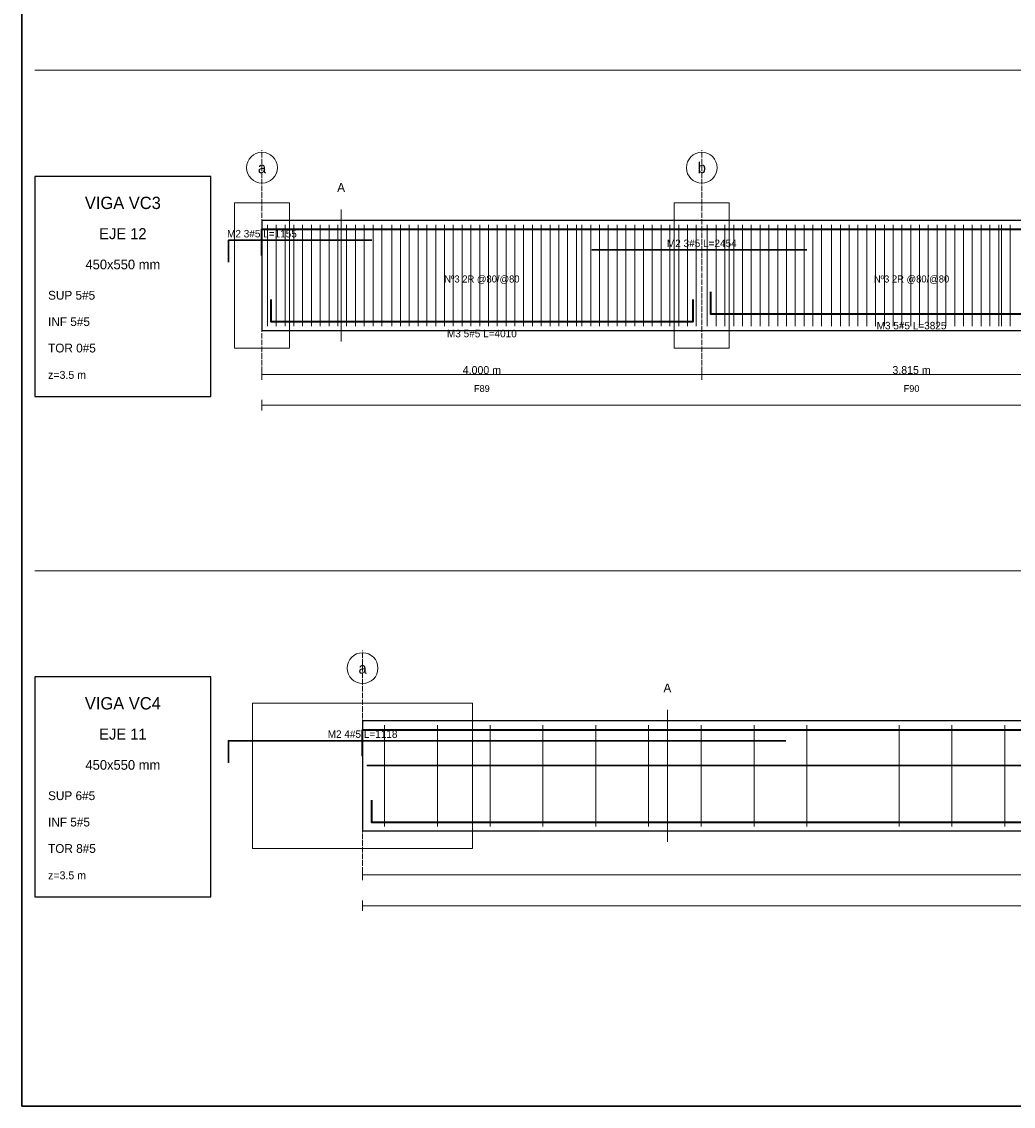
# Paper-space layout 'CARGA_01' of a CAD drawing. Header units: millimetres. Extents: x 7 to 700, y 7 to 493.
# Tile 1 of 5: x 7 to 232, y 7 to 254. Entities that reach past the tile are written whole.
import ezdxf
from ezdxf.enums import TextEntityAlignment as Align

# ---------------------------------------------------------------- set-up
doc = ezdxf.new("R2010")
doc.units = ezdxf.units.MM
doc.linetypes.add('DASHED', pattern=[1.524, 1.27, -0.254])
for name, color, linetype in [('ACERO_INF', 1, 'Continuous'), ('ACERO_SUP_APOYO', 5, 'Continuous'), ('ACERO_SUP_CONT', 4, 'Continuous'), ('ACERO_TORSION', 30, 'Continuous'), ('APOYOS', 9, 'Continuous'), ('CONTORNO', 7, 'Continuous'), ('CORTE', 6, 'Continuous'), ('COTAS', 3, 'Continuous'), ('EJES', 1, 'Continuous'), ('ESTRIBOS', 8, 'Continuous'), ('MARCO', 7, 'Continuous'), ('TEXTO', 7, 'Continuous')]:
    doc.layers.add(name, color=color, linetype=linetype)

psp = doc.layouts.new('CARGA_01')

# ---------------------------------------------------------------- linework, layer by layer
at = {"layer": 'ACERO_INF', "color": 1, "lineweight": 35}
for points in [[(63.625, 190.35), (63.625, 185.35), (159.625, 185.35), (159.625, 190.35)], [(163.625, 192.15), (163.625, 187.15), (254.9943, 187.15), (254.9943, 192.15)], [(86.5, 76.6), (86.5, 71.6), (467.5, 71.6), (467.5, 76.6)]]:
    psp.add_lwpolyline(points, dxfattribs=at)
at = {"layer": 'ACERO_SUP_APOYO', "color": 5, "lineweight": 30}
for points in [[(54, 198.85), (54, 203.85), (86.625, 203.85)], [(136.625, 201.65), (185.4673, 201.65)], [(54, 85.1), (54, 90.1), (180.75, 90.1)]]:
    psp.add_lwpolyline(points, dxfattribs=at)
at = {"layer": 'ACERO_SUP_CONT', "color": 4, "lineweight": 35}
for points in [[(61.625, 200.35), (61.625, 206.35), (452.3635, 206.35), (452.3635, 200.35)], [(84.5, 86.6), (84.5, 92.6), (469.5, 92.6), (469.5, 86.6)]]:
    psp.add_lwpolyline(points, dxfattribs=at)
at = {"layer": 'ACERO_TORSION', "color": 30, "lineweight": 30}
psp.add_lwpolyline([(85.5, 84.5), (468.5, 84.5)], dxfattribs=at)
at = {"layer": 'APOYOS', "color": 9, "lineweight": 15}
for points in [[(55.375, 179.35), (67.875, 179.35), (67.875, 212.35), (55.375, 212.35)], [(155.375, 179.35), (167.875, 179.35), (167.875, 212.35), (155.375, 212.35)], [(59.5, 65.6), (109.5, 65.6), (109.5, 98.6), (59.5, 98.6)]]:
    psp.add_lwpolyline(points, close=True, dxfattribs=at)
at = {"layer": 'CONTORNO', "color": 7, "lineweight": 25}
for points in [[(61.625, 183.35), (452.3635, 183.35), (452.3635, 208.35), (61.625, 208.35)], [(84.5, 69.6), (469.5, 69.6), (469.5, 94.6), (84.5, 94.6)]]:
    psp.add_lwpolyline(points, close=True, dxfattribs=at)
at = {"layer": 'CORTE', "color": 6, "lineweight": 13}
for p, q in [((79.625, 180.85), (79.625, 210.85)), ((153.8, 67.1), (153.8, 97.1))]:
    psp.add_line(p, q, dxfattribs=at)
at = {"layer": 'COTAS', "color": 3, "lineweight": 13}
for p, q in [((61.625, 172.15), (61.625, 174.55)), ((61.625, 173.35), (161.625, 173.35)), ((161.625, 172.15), (161.625, 174.55)), ((161.625, 172.15), (161.625, 174.55)), ((161.625, 173.35), (256.9943, 173.35)), ((61.625, 165.15), (61.625, 167.55)), ((61.625, 166.35), (452.3635, 166.35)), ((84.5, 58.4), (84.5, 60.8)), ((84.5, 59.6), (469.5, 59.6)), ((84.5, 51.4), (84.5, 53.8)), ((84.5, 52.6), (469.5, 52.6))]:
    psp.add_line(p, q, dxfattribs=at)
at = {"layer": 'EJES', "color": 1, "linetype": 'DASHED', "lineweight": 9}
for p, q in [((61.625, 172.35), (61.625, 224.35)), ((161.625, 172.35), (161.625, 224.35)), ((84.5, 58.6), (84.5, 110.6))]:
    psp.add_line(p, q, dxfattribs=at)
at = {"layer": 'EJES', "color": 1, "lineweight": 18}
for centre in [(61.625, 220.35), (161.625, 220.35), (84.5, 106.6)]:
    psp.add_circle(centre, 3.5, dxfattribs=at)
at = {"layer": 'ESTRIBOS', "color": 8, "lineweight": 9}
for p, q in [((62.875, 184.35), (62.875, 207.35)), ((64.875, 184.35), (64.875, 207.35)), ((66.875, 184.35), (66.875, 207.35)), ((68.875, 184.35), (68.875, 207.35)), ((70.875, 184.35), (70.875, 207.35)), ((72.875, 184.35), (72.875, 207.35)), ((74.875, 184.35), (74.875, 207.35)), ((76.875, 184.35), (76.875, 207.35)), ((78.875, 184.35), (78.875, 207.35)), ((80.875, 184.35), (80.875, 207.35)), ((82.875, 184.35), (82.875, 207.35)), ((84.875, 184.35), (84.875, 207.35)), ((86.875, 184.35), (86.875, 207.35)), ((88.875, 184.35), (88.875, 207.35)), ((91.125, 184.35), (91.125, 207.35)), ((93.125, 184.35), (93.125, 207.35)), ((95.125, 184.35), (95.125, 207.35)), ((97.125, 184.35), (97.125, 207.35)), ((99.125, 184.35), (99.125, 207.35)), ((101.125, 184.35), (101.125, 207.35)), ((103.125, 184.35), (103.125, 207.35)), ((105.125, 184.35), (105.125, 207.35)), ((107.125, 184.35), (107.125, 207.35)), ((109.125, 184.35), (109.125, 207.35)), ((111.125, 184.35), (111.125, 207.35)), ((113.125, 184.35), (113.125, 207.35)), ((115.125, 184.35), (115.125, 207.35)), ((117.125, 184.35), (117.125, 207.35)), ((119.125, 184.35), (119.125, 207.35)), ((121.125, 184.35), (121.125, 207.35)), ((123.125, 184.35), (123.125, 207.35)), ((125.125, 184.35), (125.125, 207.35)), ((127.125, 184.35), (127.125, 207.35)), ((129.125, 184.35), (129.125, 207.35)), ((131.125, 184.35), (131.125, 207.35)), ((133.125, 184.35), (133.125, 207.35)), ((134.375, 184.35), (134.375, 207.35)), ((136.375, 184.35), (136.375, 207.35)), ((138.375, 184.35), (138.375, 207.35)), ((140.375, 184.35), (140.375, 207.35)), ((142.375, 184.35), (142.375, 207.35)), ((144.375, 184.35), (144.375, 207.35)), ((146.375, 184.35), (146.375, 207.35)), ((148.375, 184.35), (148.375, 207.35)), ((150.375, 184.35), (150.375, 207.35)), ((152.375, 184.35), (152.375, 207.35)), ((154.375, 184.35), (154.375, 207.35)), ((156.375, 184.35), (156.375, 207.35)), ((158.375, 184.35), (158.375, 207.35)), ((160.375, 184.35), (160.375, 207.35)), ((162.875, 184.35), (162.875, 207.35)), ((164.875, 184.35), (164.875, 207.35)), ((166.875, 184.35), (166.875, 207.35)), ((168.875, 184.35), (168.875, 207.35)), ((170.875, 184.35), (170.875, 207.35)), ((172.875, 184.35), (172.875, 207.35)), ((174.875, 184.35), (174.875, 207.35)), ((176.875, 184.35), (176.875, 207.35)), ((178.875, 184.35), (178.875, 207.35)), ((180.875, 184.35), (180.875, 207.35)), ((182.875, 184.35), (182.875, 207.35)), ((184.875, 184.35), (184.875, 207.35)), ((186.875, 184.35), (186.875, 207.35)), ((188.875, 184.35), (188.875, 207.35)), ((191.125, 184.35), (191.125, 207.35)), ((193.125, 184.35), (193.125, 207.35)), ((195.125, 184.35), (195.125, 207.35)), ((197.125, 184.35), (197.125, 207.35)), ((199.125, 184.35), (199.125, 207.35)), ((201.125, 184.35), (201.125, 207.35)), ((203.125, 184.35), (203.125, 207.35)), ((205.125, 184.35), (205.125, 207.35)), ((207.125, 184.35), (207.125, 207.35)), ((209.125, 184.35), (209.125, 207.35)), ((211.125, 184.35), (211.125, 207.35)), ((213.125, 184.35), (213.125, 207.35)), ((215.125, 184.35), (215.125, 207.35)), ((217.125, 184.35), (217.125, 207.35)), ((219.125, 184.35), (219.125, 207.35)), ((221.125, 184.35), (221.125, 207.35)), ((223.125, 184.35), (223.125, 207.35)), ((225.125, 184.35), (225.125, 207.35)), ((227.125, 184.35), (227.125, 207.35)), ((229.125, 184.35), (229.125, 207.35)), ((229.7443, 184.35), (229.7443, 207.35)), ((231.7443, 184.35), (231.7443, 207.35)), ((89.5, 70.6), (89.5, 93.6)), ((101.5, 70.6), (101.5, 93.6)), ((113.5, 70.6), (113.5, 93.6)), ((125.5, 70.6), (125.5, 93.6)), ((137.5, 70.6), (137.5, 93.6)), ((149.5, 70.6), (149.5, 93.6)), ((161.5, 70.6), (161.5, 93.6)), ((173.5, 70.6), (173.5, 93.6)), ((185.5, 70.6), (185.5, 93.6)), ((206.5, 70.6), (206.5, 93.6)), ((218.5, 70.6), (218.5, 93.6)), ((230.5, 70.6), (230.5, 93.6))]:
    psp.add_line(p, q, dxfattribs=at)
at = {"layer": 'MARCO', "color": 8, "lineweight": 13}
for p, q in [((10, 242.5), (697, 242.5)), ((10, 128.75), (697, 128.75))]:
    psp.add_line(p, q, dxfattribs=at)
at = {"layer": 'MARCO', "color": 7, "lineweight": 30}
psp.add_lwpolyline([(7, 7), (700, 7), (700, 493), (7, 493)], close=True, dxfattribs=at)
at = {"layer": 'MARCO', "color": 7, "lineweight": 25}
for points in [[(10, 168.35), (50, 168.35), (50, 218.35), (10, 218.35)], [(10, 54.6), (50, 54.6), (50, 104.6), (10, 104.6)]]:
    psp.add_lwpolyline(points, close=True, dxfattribs=at)

# ---------------------------------------------------------------- texts
at = {"layer": 'ACERO_INF', "color": 1}
for s, p in [('M3 5#5 L=3825', (209.3096, 184.45)), ('M3 5#5 L=4010', (111.625, 182.65))]:
    psp.add_text(s, height=1.7, dxfattribs=at).set_placement(p, align=Align.MIDDLE_CENTER)
at = {"layer": 'ACERO_SUP_APOYO', "color": 5}
for s, p in [('M2 3#5 L=1155', (61.625, 205.35)), ('M2 3#5 L=2454', (161.625, 203.15)), ('M2 4#5 L=1118', (84.5, 91.6))]:
    psp.add_text(s, height=1.7, dxfattribs=at).set_placement(p, align=Align.MIDDLE_CENTER)
at = {"layer": 'CORTE', "color": 6}
for p in [(79.625, 215.85), (153.8, 102.1)]:
    psp.add_text('A', height=2, dxfattribs=at).set_placement(p, align=Align.MIDDLE_CENTER)
at = {"layer": 'COTAS', "color": 3}
for s, p in [('4.000 m', (111.625, 174.35)), ('3.815 m', (209.3096, 174.35))]:
    psp.add_text(s, height=1.8, dxfattribs=at).set_placement(p, align=Align.MIDDLE_CENTER)
at = {"layer": 'EJES', "color": 1}
for s, p in [('a', (61.625, 220.35)), ('b', (161.625, 220.35)), ('a', (84.5, 106.6))]:
    psp.add_text(s, height=2.5, dxfattribs=at).set_placement(p, align=Align.MIDDLE_CENTER)
at = {"layer": 'ESTRIBOS', "color": 8}
for p in [(111.625, 195.05), (209.3096, 195.05)]:
    psp.add_text('Nº3 2R @80/@80', height=1.6, dxfattribs=at).set_placement(p, align=Align.MIDDLE_CENTER)
at = {"layer": 'TEXTO', "color": 7}
for s, height, p in [('VIGA VC3', 2.8, (30, 212.35)), ('EJE 12', 2.5, (30, 205.35)), ('450x550 mm', 2.2, (30, 198.35)), ('F89', 1.55, (111.625, 170.15)), ('F90', 1.55, (209.3096, 170.15)), ('VIGA VC4', 2.8, (30, 98.6)), ('EJE 11', 2.5, (30, 91.6)), ('450x550 mm', 2.2, (30, 84.6))]:
    psp.add_text(s, height=height, dxfattribs=at).set_placement(p, align=Align.MIDDLE_CENTER)
at = {"layer": 'TEXTO'}
for s, height, p in [('SUP 5#5', 2, (13, 190.35)), ('INF 5#5', 2, (13, 184.35)), ('TOR 0#5', 2, (13, 178.35)), ('z=3.5 m', 1.8, (13, 172.35)), ('SUP 6#5', 2, (13, 76.6)), ('INF 5#5', 2, (13, 70.6)), ('TOR 8#5', 2, (13, 64.6)), ('z=3.5 m', 1.8, (13, 58.6))]:
    psp.add_text(s, height=height, dxfattribs=at).set_placement(p)

doc.saveas('drawing.dxf')
